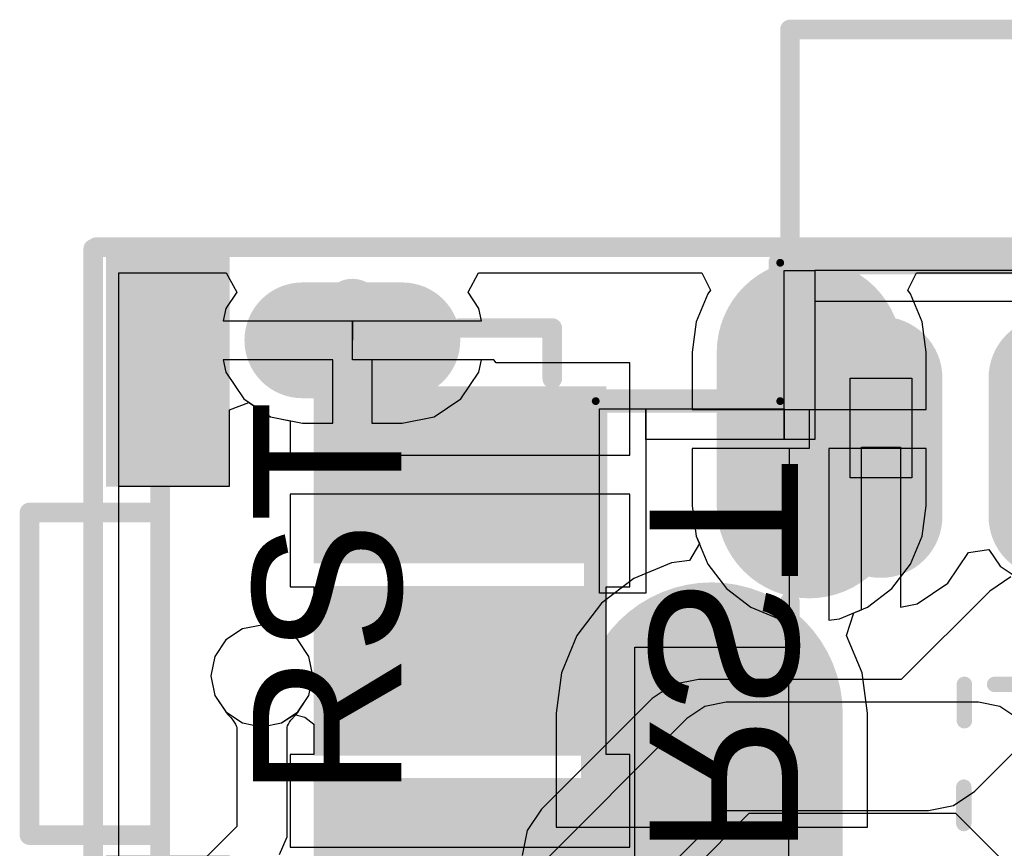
# Model space of a CAD drawing. Header units: millimetres. Extents: x 2.67 to 3.5, y 2 to 3.
# Tile 9 of 24: x 2.71 to 2.96, y 2.79 to 3. Entities that reach past the tile are written whole.
import ezdxf

# ---------------------------------------------------------------- set-up
doc = ezdxf.new("R2010")
doc.units = ezdxf.units.MM
doc.header["$MEASUREMENT"] = 0
for name, color, linetype in [('BottomLayer', 5, 'Continuous'), ('BottomOverlay', 54, 'Continuous'), ('BottomPaste', 16, 'Continuous'), ('BottomSolder', 6, 'Continuous'), ('ConnectLayer', 7, 'Continuous'), ('KeepOutLayer', 6, 'Continuous'), ('Mechanical15', 56, 'Continuous'), ('Mechanical6', 56, 'Continuous'), ('MidLayer1', 16, 'Continuous'), ('MidLayer2', 76, 'Continuous'), ('MultiLayer', 9, 'Continuous'), ('PadHoleLayer', 156, 'Continuous'), ('TopLayer', 1, 'Continuous'), ('TopOverlay', 2, 'Continuous'), ('TopPaste', 8, 'Continuous'), ('TopSolder', 216, 'Continuous')]:
    doc.layers.add(name, color=color, linetype=linetype)

# ---------------------------------------------------------------- blocks, each defined once
blk = doc.blocks.new('SW_B_7')
at = {"layer": 'BottomLayer', "const_width": 0.02165}
for points in [[(-0.10756, 0.03625), (-0.10756, 0.01065)], [(0.06173, 0.03625), (0.06173, 0.01065)]]:
    blk.add_lwpolyline(points, dxfattribs=at)
at = {"layer": 'BottomLayer', "const_width": 0.01083}
for points in [[(-0.11297, 0.03625, 1), (-0.10214, 0.03625, 1)], [(0.05632, 0.03625, 1), (0.06715, 0.03625, 1)], [(-0.11297, 0.01065, 1), (-0.10214, 0.01065, 1)], [(0.05632, 0.01065, 1), (0.06715, 0.01065, 1)]]:
    blk.add_lwpolyline(points, format="xyb", close=True, dxfattribs=at)
at = {"layer": 'BottomLayer'}
for points in [[(-0.05441, 0.08447), (-0.09181, 0.08447), (-0.05441, 0.01754), (-0.09181, 0.01754)], [(-0.04063, 0.08447), (-0.04063, 0.01754), (-0.00519, 0.08447), (-0.00519, 0.01754)], [(0.04599, 0.08447), (0.00858, 0.08447), (0.04599, 0.01754), (0.00858, 0.01754)], [(-0.12527, -0.03561), (-0.07409, -0.03561), (-0.12527, -0.01198), (-0.07409, -0.01198)], [(0.02827, -0.03561), (0.07945, -0.03561), (0.02827, -0.01198), (0.07945, -0.01198)]]:
    blk.add_solid(points, dxfattribs=at)
at = {"layer": 'BottomOverlay', "const_width": 0.005}
for points in [[(-0.11071, 0.05101), (-0.11071, 0.07463)], [(-0.09771, 0.07463), (-0.11071, 0.07463)], [(0.06488, 0.07463), (0.05189, 0.07463)], [(0.06488, 0.05101), (0.06488, 0.07463)], [(0.02433, -0.02576), (-0.07016, -0.02576)], [(-0.06346, -0.05923), (-0.06346, -0.02576)], [(0.01921, -0.05923), (0.01921, -0.02576)], [(0.01921, -0.05923), (-0.06346, -0.05923)]]:
    blk.add_lwpolyline(points, dxfattribs=at)
at = {"layer": 'BottomOverlay', "const_width": 0.0025}
for points in [[(-0.11196, 0.07463, 1), (-0.10946, 0.07463, 1)], [(-0.11196, 0.07463, 1), (-0.10946, 0.07463, 1)], [(-0.09896, 0.07463, 1), (-0.09646, 0.07463, 1)], [(0.05064, 0.07463, 1), (0.05314, 0.07463, 1)], [(0.06363, 0.07463, 1), (0.06613, 0.07463, 1)], [(0.06363, 0.07463, 1), (0.06613, 0.07463, 1)], [(-0.11196, 0.05101, 1), (-0.10946, 0.05101, 1)], [(0.06363, 0.05101, 1), (0.06613, 0.05101, 1)], [(-0.07141, -0.02576, 1), (-0.06891, -0.02576, 1)], [(-0.06471, -0.02576, 1), (-0.06221, -0.02576, 1)], [(0.01796, -0.02576, 1), (0.02046, -0.02576, 1)], [(0.02308, -0.02576, 1), (0.02558, -0.02576, 1)], [(-0.06471, -0.05923, 1), (-0.06221, -0.05923, 1)], [(-0.06471, -0.05923, 1), (-0.06221, -0.05923, 1)], [(0.01796, -0.05923, 1), (0.02046, -0.05923, 1)], [(0.01796, -0.05923, 1), (0.02046, -0.05923, 1)]]:
    blk.add_lwpolyline(points, format="xyb", close=True, dxfattribs=at)
at = {"layer": 'BottomPaste'}
for points in [[(-0.05441, 0.08447), (-0.09181, 0.08447), (-0.05441, 0.01754), (-0.09181, 0.01754)], [(-0.04063, 0.08447), (-0.04063, 0.01754), (-0.00519, 0.08447), (-0.00519, 0.01754)], [(0.04599, 0.08447), (0.00858, 0.08447), (0.04599, 0.01754), (0.00858, 0.01754)], [(-0.12527, -0.03561), (-0.07409, -0.03561), (-0.12527, -0.01198), (-0.07409, -0.01198)], [(0.02827, -0.03561), (0.07945, -0.03561), (0.02827, -0.01198), (0.07945, -0.01198)]]:
    blk.add_solid(points, dxfattribs=at)
at = {"layer": 'BottomSolder', "const_width": 0.02965}
for points in [[(-0.10756, 0.03625), (-0.10756, 0.01065)], [(0.06173, 0.03625), (0.06173, 0.01065)]]:
    blk.add_lwpolyline(points, dxfattribs=at)
at = {"layer": 'BottomSolder', "const_width": 0.01483}
for points in [[(-0.11497, 0.03625, 1), (-0.10014, 0.03625, 1)], [(0.05432, 0.03625, 1), (0.06915, 0.03625, 1)], [(-0.11497, 0.01065, 1), (-0.10014, 0.01065, 1)], [(0.05432, 0.01065, 1), (0.06915, 0.01065, 1)]]:
    blk.add_lwpolyline(points, format="xyb", close=True, dxfattribs=at)
at = {"layer": 'BottomSolder'}
for points in [[(-0.05041, 0.08847), (-0.09581, 0.08847), (-0.05041, 0.01354), (-0.09581, 0.01354)], [(-0.04463, 0.08847), (-0.04463, 0.01354), (-0.00119, 0.08847), (-0.00119, 0.01354)], [(0.04999, 0.08847), (0.00458, 0.08847), (0.04999, 0.01354), (0.00458, 0.01354)], [(-0.12927, -0.03961), (-0.07009, -0.03961), (-0.12927, -0.00798), (-0.07009, -0.00798)], [(0.02427, -0.03961), (0.08345, -0.03961), (0.02427, -0.00798), (0.08345, -0.00798)]]:
    blk.add_solid(points, dxfattribs=at)
at = {"layer": 'MidLayer1', "const_width": 0.02165}
for points in [[(-0.10756, 0.03625), (-0.10756, 0.01065)], [(0.06173, 0.03625), (0.06173, 0.01065)]]:
    blk.add_lwpolyline(points, dxfattribs=at)
at = {"layer": 'MidLayer1', "const_width": 0.01083}
for points in [[(-0.11297, 0.03625, 1), (-0.10214, 0.03625, 1)], [(0.05632, 0.03625, 1), (0.06715, 0.03625, 1)], [(-0.11297, 0.01065, 1), (-0.10214, 0.01065, 1)], [(0.05632, 0.01065, 1), (0.06715, 0.01065, 1)]]:
    blk.add_lwpolyline(points, format="xyb", close=True, dxfattribs=at)
at = {"layer": 'MidLayer2', "const_width": 0.02165}
for points in [[(-0.10756, 0.03625), (-0.10756, 0.01065)], [(0.06173, 0.03625), (0.06173, 0.01065)]]:
    blk.add_lwpolyline(points, dxfattribs=at)
at = {"layer": 'MidLayer2', "const_width": 0.01083}
for points in [[(-0.11297, 0.03625, 1), (-0.10214, 0.03625, 1)], [(0.05632, 0.03625, 1), (0.06715, 0.03625, 1)], [(-0.11297, 0.01065, 1), (-0.10214, 0.01065, 1)], [(0.05632, 0.01065, 1), (0.06715, 0.01065, 1)]]:
    blk.add_lwpolyline(points, format="xyb", close=True, dxfattribs=at)
at = {"layer": 'MultiLayer', "const_width": 0.02165}
for points in [[(-0.10756, 0.03625), (-0.10756, 0.01065)], [(0.06173, 0.03625), (0.06173, 0.01065)]]:
    blk.add_lwpolyline(points, dxfattribs=at)
at = {"layer": 'MultiLayer', "const_width": 0.01083}
for points in [[(-0.11297, 0.03625, 1), (-0.10214, 0.03625, 1)], [(0.05632, 0.03625, 1), (0.06715, 0.03625, 1)], [(-0.11297, 0.01065, 1), (-0.10214, 0.01065, 1)], [(0.05632, 0.01065, 1), (0.06715, 0.01065, 1)]]:
    blk.add_lwpolyline(points, format="xyb", close=True, dxfattribs=at)
at = {"layer": 'PadHoleLayer', "const_width": 0.00394}
for points in [[(-0.09968, 0.01754), (-0.11543, 0.01754, -1), (-0.11543, 0.02936), (-0.09968, 0.02936, -1)], [(0.06961, 0.01754), (0.05386, 0.01754, -1), (0.05386, 0.02936), (0.06961, 0.02936, -1)]]:
    blk.add_lwpolyline(points, format="xyb", close=True, dxfattribs=at)
at = {"layer": 'TopLayer', "const_width": 0.02165}
for points in [[(-0.10756, 0.03625), (-0.10756, 0.01065)], [(0.06173, 0.03625), (0.06173, 0.01065)]]:
    blk.add_lwpolyline(points, dxfattribs=at)
at = {"layer": 'TopLayer', "const_width": 0.01083}
for points in [[(-0.11297, 0.03625, 1), (-0.10214, 0.03625, 1)], [(0.05632, 0.03625, 1), (0.06715, 0.03625, 1)], [(-0.11297, 0.01065, 1), (-0.10214, 0.01065, 1)], [(0.05632, 0.01065, 1), (0.06715, 0.01065, 1)]]:
    blk.add_lwpolyline(points, format="xyb", close=True, dxfattribs=at)
at = {"layer": 'TopSolder', "const_width": 0.02965}
for points in [[(-0.10756, 0.03625), (-0.10756, 0.01065)], [(0.06173, 0.03625), (0.06173, 0.01065)]]:
    blk.add_lwpolyline(points, dxfattribs=at)
at = {"layer": 'TopSolder', "const_width": 0.01483}
for points in [[(-0.11497, 0.03625, 1), (-0.10014, 0.03625, 1)], [(0.05432, 0.03625, 1), (0.06915, 0.03625, 1)], [(-0.11497, 0.01065, 1), (-0.10014, 0.01065, 1)], [(0.05432, 0.01065, 1), (0.06915, 0.01065, 1)]]:
    blk.add_lwpolyline(points, format="xyb", close=True, dxfattribs=at)
blk = doc.blocks.new('TF_SD_1_40')
at = {"layer": 'Mechanical15'}
for p, q in [((0.10211, 0.01007), (0.10211, 0.12818)), ((0.14148, 0.12818), (0.14148, 0.01007)), ((0.14148, 0.01007), (0.10211, 0.01007)), ((0.07061, -0.05883), (0.07061, -0.03324)), ((0.07061, -0.03324), (0.08636, -0.03324)), ((0.08636, -0.03324), (0.08636, -0.05883)), ((0.07061, -0.05883), (0.07061, -0.05883)), ((0.08636, -0.05883), (0.07061, -0.05883))]:
    blk.add_line(p, q, dxfattribs=at)
at = {"layer": 'Mechanical15', "const_width": 0.002}
for points in [[(0.15151, 0.12818), (0.15151, -0.05292)], [(0.10427, -0.05292), (0.10427, -0.08836)], [(0.15151, -0.05292), (0.10427, -0.05292)], [(0.10427, -0.08836), (-0.25025, -0.08836)]]:
    blk.add_lwpolyline(points, dxfattribs=at)
at = {"layer": 'Mechanical15', "const_width": 0.001}
for points in [[(0.10377, -0.05292, 1), (0.10477, -0.05292, 1)], [(0.10377, -0.05292, 1), (0.10477, -0.05292, 1)], [(0.15101, -0.05292, 1), (0.15201, -0.05292, 1)], [(0.15101, -0.05292, 1), (0.15201, -0.05292, 1)], [(0.10377, -0.08836, 1), (0.10477, -0.08836, 1)], [(0.10377, -0.08836, 1), (0.10477, -0.08836, 1)]]:
    blk.add_lwpolyline(points, format="xyb", close=True, dxfattribs=at)
at = {"layer": 'Mechanical6'}
for p, q in [((0.13872, -0.05096), (0.13872, -0.00371)), ((0.13872, -0.00371), (0.15053, -0.00371)), ((0.15053, -0.00371), (0.15053, -0.00371)), ((0.15053, -0.00371), (0.15053, -0.05096)), ((0.09541, -0.08639), (0.09541, -0.04308)), ((0.09541, -0.04308), (0.10329, -0.04308)), ((0.10329, -0.04308), (0.10329, -0.04308)), ((0.10329, -0.04308), (0.10329, -0.08639)), ((0.10329, -0.05096), (0.10329, -0.04308)), ((0.10329, -0.04308), (0.13872, -0.04308)), ((0.13872, -0.04308), (0.13872, -0.05096)), ((0.13872, -0.05096), (0.10329, -0.05096)), ((0.13872, -0.05096), (0.13872, -0.05096)), ((0.15053, -0.05096), (0.13872, -0.05096)), ((0.09541, -0.07851), (-0.24317, -0.07851)), ((0.09541, -0.08639), (0.09541, -0.07851)), ((-0.24317, -0.08639), (0.09541, -0.08639)), ((0.10329, -0.08639), (0.09541, -0.08639))]:
    blk.add_line(p, q, dxfattribs=at)
at = {"layer": 'TopLayer'}
for points, const_width in [([(0.12179, 0.09546), (0.12179, 0.02704)], 0.05906), ([(0.03517, -0.0234), (0.03517, -0.05883)], 0.02756), ([(0.07848, -0.0234), (0.07848, -0.05883)], 0.02756)]:
    blk.add_lwpolyline(points, dxfattribs=dict(at, const_width=const_width))
for points, const_width in [([(0.10703, 0.02704, 1), (0.13656, 0.02704, 1)], 0.02953), ([(0.02829, -0.0234, 1), (0.04206, -0.0234, 1)], 0.01378), ([(0.0716, -0.0234, 1), (0.08537, -0.0234, 1)], 0.01378), ([(0.02829, -0.05883, 1), (0.04206, -0.05883, 1)], 0.01378), ([(0.0716, -0.05883, 1), (0.08537, -0.05883, 1)], 0.01378)]:
    blk.add_lwpolyline(points, format="xyb", close=True, dxfattribs=dict(at, const_width=const_width))
at = {"layer": 'TopOverlay'}
for points, const_width in [([(0.05725, 0.05529), (0.05725, 0.04596)], 0.00394), ([(0.05711, 0.02896), (0.05711, 0.01963)], 0.00394), ([(0.04938, 0.01965), (0.04005, 0.01965)], 0.00394), ([(0.15152, -0.00201), (0.15152, -0.05292)], 0.00598), ([(0.15152, -0.05292), (0.10427, -0.05292)], 0.00598), ([(0.10427, -0.05292), (0.10427, -0.08836)], 0.00598), ([(0.09797, -0.08836), (-0.25025, -0.08836)], 0.00598), ([(0.09797, -0.08836), (0.09797, -0.08836)], 0.00598), ([(0.10427, -0.08836), (0.09797, -0.08836)], 0.00598)]:
    blk.add_lwpolyline(points, dxfattribs=dict(at, const_width=const_width))
for points, const_width in [([(0.05627, 0.05529, 1), (0.05824, 0.05529, 1)], 0.00197), ([(0.05627, 0.04596, 1), (0.05824, 0.04596, 1)], 0.00197), ([(0.05612, 0.02896, 1), (0.05809, 0.02896, 1)], 0.00197), ([(0.0484, 0.01965, 1), (0.05036, 0.01965, 1)], 0.00197), ([(0.05612, 0.01963, 1), (0.05809, 0.01963, 1)], 0.00197), ([(0.15002, -0.00201, 1), (0.15301, -0.00201, 1)], 0.00299), ([(0.10278, -0.05292, 1), (0.10577, -0.05292, 1)], 0.00299), ([(0.10278, -0.05292, 1), (0.10577, -0.05292, 1)], 0.00299), ([(0.15002, -0.05292, 1), (0.15301, -0.05292, 1)], 0.00299), ([(0.15002, -0.05292, 1), (0.15301, -0.05292, 1)], 0.00299), ([(0.09648, -0.08836, 1), (0.09947, -0.08836, 1)], 0.00299), ([(0.09648, -0.08836, 1), (0.09947, -0.08836, 1)], 0.00299), ([(0.09648, -0.08836, 1), (0.09947, -0.08836, 1)], 0.00299), ([(0.09648, -0.08836, 1), (0.09947, -0.08836, 1)], 0.00299), ([(0.10278, -0.08836, 1), (0.10577, -0.08836, 1)], 0.00299), ([(0.10278, -0.08836, 1), (0.10577, -0.08836, 1)], 0.00299)]:
    blk.add_lwpolyline(points, format="xyb", close=True, dxfattribs=dict(at, const_width=const_width))
at = {"layer": 'TopPaste'}
for points, const_width in [([(0.12179, 0.09546), (0.12179, 0.02704)], 0.05906), ([(0.03517, -0.0234), (0.03517, -0.05883)], 0.02756), ([(0.07848, -0.0234), (0.07848, -0.05883)], 0.02756)]:
    blk.add_lwpolyline(points, dxfattribs=dict(at, const_width=const_width))
for points, const_width in [([(0.10703, 0.02704, 1), (0.13656, 0.02704, 1)], 0.02953), ([(0.02829, -0.0234, 1), (0.04206, -0.0234, 1)], 0.01378), ([(0.0716, -0.0234, 1), (0.08537, -0.0234, 1)], 0.01378), ([(0.02829, -0.05883, 1), (0.04206, -0.05883, 1)], 0.01378), ([(0.0716, -0.05883, 1), (0.08537, -0.05883, 1)], 0.01378)]:
    blk.add_lwpolyline(points, format="xyb", close=True, dxfattribs=dict(at, const_width=const_width))
at = {"layer": 'TopSolder'}
for points, const_width in [([(0.12179, 0.09546), (0.12179, 0.02704)], 0.06706), ([(0.03517, -0.0234), (0.03517, -0.05883)], 0.0315), ([(0.07848, -0.0234), (0.07848, -0.05883)], 0.0315)]:
    blk.add_lwpolyline(points, dxfattribs=dict(at, const_width=const_width))
for points, const_width in [([(0.10503, 0.02704, 1), (0.13856, 0.02704, 1)], 0.03353), ([(0.0273, -0.0234, 1), (0.04305, -0.0234, 1)], 0.01575), ([(0.07061, -0.0234, 1), (0.08636, -0.0234, 1)], 0.01575), ([(0.0273, -0.05883, 1), (0.04305, -0.05883, 1)], 0.01575), ([(0.07061, -0.05883, 1), (0.08636, -0.05883, 1)], 0.01575)]:
    blk.add_lwpolyline(points, format="xyb", close=True, dxfattribs=dict(at, const_width=const_width))
blk = doc.blocks.new('USB_TYPE_C_16PIN_A_B_41')
at = {"layer": 'BottomLayer', "const_width": 0.03937}
blk.add_lwpolyline([(-0.0501, -0.17164), (-0.08947, -0.17164)], dxfattribs=at)
at = {"layer": 'BottomLayer', "const_width": 0.01969}
for points in [[(-0.09931, -0.17164, 1), (-0.07963, -0.17164, 1)], [(-0.05994, -0.17164, 1), (-0.04026, -0.17164, 1)]]:
    blk.add_lwpolyline(points, format="xyb", close=True, dxfattribs=at)
at = {"layer": 'BottomOverlay', "const_width": 0.005}
for points in [[(-0.17215, -0.17657), (-0.17215, 0.17481)], [(-0.11777, -0.17657), (-0.17215, -0.17657)], [(0.04537, -0.17657), (-0.02549, -0.17657)]]:
    blk.add_lwpolyline(points, dxfattribs=at)
at = {"layer": 'BottomOverlay', "const_width": 0.0025}
for points in [[(-0.1734, -0.17657, 1), (-0.1709, -0.17657, 1)], [(-0.1734, -0.17657, 1), (-0.1709, -0.17657, 1)], [(-0.11902, -0.17657, 1), (-0.11652, -0.17657, 1)], [(-0.02674, -0.17657, 1), (-0.02424, -0.17657, 1)]]:
    blk.add_lwpolyline(points, format="xyb", close=True, dxfattribs=at)
at = {"layer": 'BottomSolder', "const_width": 0.04737}
blk.add_lwpolyline([(-0.0501, -0.17164), (-0.08947, -0.17164)], dxfattribs=at)
at = {"layer": 'BottomSolder', "const_width": 0.02369}
for points in [[(-0.10131, -0.17164, 1), (-0.07763, -0.17164, 1)], [(-0.06194, -0.17164, 1), (-0.03826, -0.17164, 1)]]:
    blk.add_lwpolyline(points, format="xyb", close=True, dxfattribs=at)
at = {"layer": 'MidLayer1', "const_width": 0.03937}
blk.add_lwpolyline([(-0.0501, -0.17164), (-0.08947, -0.17164)], dxfattribs=at)
at = {"layer": 'MidLayer1', "const_width": 0.01969}
for points in [[(-0.09931, -0.17164, 1), (-0.07963, -0.17164, 1)], [(-0.05994, -0.17164, 1), (-0.04026, -0.17164, 1)]]:
    blk.add_lwpolyline(points, format="xyb", close=True, dxfattribs=at)
at = {"layer": 'MidLayer2', "const_width": 0.03937}
blk.add_lwpolyline([(-0.0501, -0.17164), (-0.08947, -0.17164)], dxfattribs=at)
at = {"layer": 'MidLayer2', "const_width": 0.01969}
for points in [[(-0.09931, -0.17164, 1), (-0.07963, -0.17164, 1)], [(-0.05994, -0.17164, 1), (-0.04026, -0.17164, 1)]]:
    blk.add_lwpolyline(points, format="xyb", close=True, dxfattribs=at)
at = {"layer": 'MultiLayer', "const_width": 0.03937}
blk.add_lwpolyline([(-0.0501, -0.17164), (-0.08947, -0.17164)], dxfattribs=at)
at = {"layer": 'MultiLayer', "const_width": 0.01969}
for points in [[(-0.09931, -0.17164, 1), (-0.07963, -0.17164, 1)], [(-0.05994, -0.17164, 1), (-0.04026, -0.17164, 1)]]:
    blk.add_lwpolyline(points, format="xyb", close=True, dxfattribs=at)
at = {"layer": 'PadHoleLayer', "const_width": 0.00492}
blk.add_lwpolyline([(-0.0624, -0.15836), (-0.0624, -0.18493, -1), (-0.07717, -0.18493), (-0.07717, -0.15836, -1)], format="xyb", close=True, dxfattribs=at)
at = {"layer": 'TopLayer', "const_width": 0.03937}
blk.add_lwpolyline([(-0.0501, -0.17164), (-0.08947, -0.17164)], dxfattribs=at)
at = {"layer": 'TopLayer', "const_width": 0.01969}
for points in [[(-0.09931, -0.17164, 1), (-0.07963, -0.17164, 1)], [(-0.05994, -0.17164, 1), (-0.04026, -0.17164, 1)]]:
    blk.add_lwpolyline(points, format="xyb", close=True, dxfattribs=at)
at = {"layer": 'TopSolder', "const_width": 0.04737}
blk.add_lwpolyline([(-0.0501, -0.17164), (-0.08947, -0.17164)], dxfattribs=at)
at = {"layer": 'TopSolder', "const_width": 0.02369}
for points in [[(-0.10131, -0.17164, 1), (-0.07763, -0.17164, 1)], [(-0.06194, -0.17164, 1), (-0.03826, -0.17164, 1)]]:
    blk.add_lwpolyline(points, format="xyb", close=True, dxfattribs=at)

msp = doc.modelspace()

# ---------------------------------------------------------------- linework, layer by layer
at = {"layer": 'ConnectLayer'}
for p, q in [((2.73813, 2.57589), (2.73813, 2.93385)), ((2.73813, 2.93385), (2.76562, 2.93385)), ((2.73813, 2.57589), (2.73813, 2.93385)), ((2.73813, 2.93385), (2.76562, 2.93385)), ((2.73813, 2.57589), (2.73813, 2.93385)), ((2.73813, 2.93385), (2.76562, 2.93385)), ((2.76562, 2.93385), (2.7683, 2.92885)), ((2.76562, 2.93385), (2.7683, 2.92885)), ((2.76562, 2.93385), (2.7683, 2.92885)), ((2.82754, 2.92885), (2.83021, 2.93385)), ((2.82754, 2.92885), (2.83021, 2.93385)), ((2.82754, 2.92885), (2.83021, 2.93385)), ((2.82754, 2.92885), (2.83021, 2.93385)), ((2.83021, 2.93385), (2.88744, 2.93385)), ((2.83021, 2.93385), (2.88744, 2.93385)), ((2.83021, 2.93385), (2.88744, 2.93385)), ((2.83021, 2.93385), (2.88744, 2.93385)), ((2.88744, 2.93385), (2.88965, 2.92936)), ((2.88744, 2.93385), (2.88965, 2.92936)), ((2.88744, 2.93385), (2.88965, 2.92936)), ((2.88744, 2.93385), (2.88965, 2.92936)), ((2.94014, 2.92936), (2.94235, 2.93385)), ((2.94014, 2.92936), (2.94235, 2.93385)), ((2.94014, 2.92936), (2.94235, 2.93385)), ((2.94235, 2.93385), (2.98561, 2.93385)), ((2.94235, 2.93385), (3.22799, 2.93385)), ((2.94235, 2.93385), (3.22799, 2.93385)), ((2.7683, 2.92885), (2.7655, 2.92466)), ((2.7683, 2.92885), (2.7655, 2.92466)), ((2.7683, 2.92885), (2.7655, 2.92466)), ((2.83033, 2.92466), (2.82754, 2.92885)), ((2.83033, 2.92466), (2.82754, 2.92885)), ((2.83033, 2.92466), (2.82754, 2.92885)), ((2.83033, 2.92466), (2.82754, 2.92885)), ((2.88896, 2.92847), (2.88597, 2.92125)), ((2.88896, 2.92847), (2.88597, 2.92125)), ((2.88896, 2.92847), (2.88597, 2.92125)), ((2.88896, 2.92847), (2.88597, 2.92125)), ((2.88965, 2.92936), (2.88896, 2.92847)), ((2.88965, 2.92936), (2.88896, 2.92847)), ((2.88965, 2.92936), (2.88896, 2.92847)), ((2.88965, 2.92936), (2.88896, 2.92847)), ((2.94082, 2.92847), (2.94014, 2.92936)), ((2.94082, 2.92847), (2.94014, 2.92936)), ((2.94082, 2.92847), (2.94014, 2.92936)), ((2.94382, 2.92125), (2.94082, 2.92847)), ((2.94382, 2.92125), (2.94082, 2.92847)), ((2.94382, 2.92125), (2.94082, 2.92847)), ((2.7655, 2.92466), (2.76488, 2.92154)), ((2.7655, 2.92466), (2.76488, 2.92154)), ((2.7655, 2.92466), (2.76488, 2.92154)), ((2.83095, 2.92154), (2.83033, 2.92466)), ((2.83095, 2.92154), (2.83033, 2.92466)), ((2.83095, 2.92154), (2.83033, 2.92466)), ((2.83095, 2.92154), (2.83033, 2.92466)), ((2.76488, 2.92154), (2.79792, 2.92154)), ((2.76488, 2.92154), (2.79792, 2.92154)), ((2.76488, 2.92154), (2.79792, 2.92154)), ((2.79792, 2.91154), (2.79792, 2.92154)), ((2.79792, 2.92154), (2.83095, 2.92154)), ((2.79792, 2.92154), (2.83095, 2.92154)), ((2.79792, 2.92154), (2.79792, 2.91654)), ((2.79792, 2.91654), (2.79792, 2.92154)), ((2.79792, 2.92154), (2.83095, 2.92154)), ((2.79792, 2.92154), (2.83095, 2.92154)), ((2.88597, 2.92125), (2.88495, 2.9135)), ((2.88597, 2.92125), (2.88495, 2.9135)), ((2.88597, 2.92125), (2.88495, 2.9135)), ((2.88597, 2.92125), (2.88495, 2.9135)), ((2.94484, 2.9135), (2.94382, 2.92125)), ((2.94484, 2.9135), (2.94382, 2.92125)), ((2.94484, 2.9135), (2.94382, 2.92125)), ((2.79792, 2.91654), (2.79792, 2.91654)), ((2.88495, 2.9135), (2.88495, 2.89881)), ((2.88495, 2.9135), (2.88495, 2.89881)), ((2.88495, 2.9135), (2.88495, 2.89881)), ((2.88495, 2.9135), (2.88495, 2.89881)), ((2.94484, 2.89881), (2.94484, 2.9135)), ((2.94484, 2.89881), (2.94484, 2.9135)), ((2.94484, 2.89881), (2.94484, 2.9135)), ((2.79292, 2.91154), (2.76488, 2.91154)), ((2.76488, 2.91154), (2.7655, 2.90841)), ((2.79292, 2.91154), (2.76488, 2.91154)), ((2.76488, 2.91154), (2.7655, 2.90841)), ((2.79292, 2.91154), (2.76488, 2.91154)), ((2.76488, 2.91154), (2.7655, 2.90841)), ((2.79292, 2.8953), (2.79292, 2.91154)), ((2.79292, 2.8953), (2.79292, 2.91154)), ((2.79292, 2.8953), (2.79292, 2.91154)), ((2.83413, 2.91154), (2.79792, 2.91154)), ((2.83095, 2.91154), (2.80292, 2.91154)), ((2.80292, 2.91154), (2.80292, 2.8953)), ((2.83095, 2.91154), (2.80292, 2.91154)), ((2.80292, 2.91154), (2.80292, 2.8953)), ((2.83095, 2.91154), (2.80292, 2.91154)), ((2.80292, 2.91154), (2.80292, 2.8953)), ((2.83033, 2.90841), (2.83095, 2.91154)), ((2.83033, 2.90841), (2.83095, 2.91154)), ((2.83033, 2.90841), (2.83095, 2.91154)), ((2.83474, 2.91079), (2.83413, 2.91154)), ((2.86894, 2.91079), (2.83474, 2.91079)), ((2.86894, 2.88709), (2.86894, 2.91079)), ((2.7655, 2.90841), (2.77011, 2.90152)), ((2.7655, 2.90841), (2.77011, 2.90152)), ((2.7655, 2.90841), (2.77011, 2.90152)), ((2.82573, 2.90152), (2.83033, 2.90841)), ((2.82573, 2.90152), (2.83033, 2.90841)), ((2.82573, 2.90152), (2.83033, 2.90841)), ((2.76642, 2.89872), (2.77142, 2.90064)), ((2.77011, 2.90152), (2.77699, 2.89692)), ((2.77011, 2.90152), (2.77699, 2.89692)), ((2.77011, 2.90152), (2.77699, 2.89692)), ((2.77142, 2.90064), (2.77699, 2.89692)), ((2.81884, 2.89692), (2.82573, 2.90152)), ((2.81884, 2.89692), (2.82573, 2.90152)), ((2.81884, 2.89692), (2.82573, 2.90152)), ((2.76642, 2.87914), (2.76642, 2.89872)), ((2.77699, 2.89692), (2.78201, 2.89592)), ((2.77699, 2.89692), (2.78512, 2.8953)), ((2.77699, 2.89692), (2.78512, 2.8953)), ((2.77699, 2.89692), (2.78512, 2.8953)), ((2.81071, 2.8953), (2.81884, 2.89692)), ((2.81071, 2.8953), (2.81884, 2.89692)), ((2.81071, 2.8953), (2.81884, 2.89692)), ((2.88495, 2.89881), (2.91489, 2.89881)), ((2.88495, 2.89881), (2.91489, 2.89881)), ((2.88495, 2.89881), (2.91489, 2.89881)), ((2.88495, 2.89881), (2.91489, 2.89881)), ((2.91489, 2.89881), (2.94484, 2.89881)), ((2.91489, 2.89881), (2.94484, 2.89881)), ((2.91489, 2.89881), (2.91489, 2.88881)), ((2.91489, 2.89881), (2.94484, 2.89881)), ((2.78201, 2.89592), (2.78201, 2.88709)), ((2.78512, 2.8953), (2.79292, 2.8953)), ((2.78512, 2.8953), (2.79292, 2.8953)), ((2.78512, 2.8953), (2.79292, 2.8953)), ((2.80292, 2.8953), (2.81071, 2.8953)), ((2.80292, 2.8953), (2.81071, 2.8953)), ((2.80292, 2.8953), (2.81071, 2.8953)), ((2.78201, 2.88709), (2.82548, 2.88709)), ((2.82548, 2.88709), (2.86894, 2.88709)), ((2.90989, 2.88881), (2.88495, 2.88881)), ((2.88495, 2.88881), (2.88495, 2.87413)), ((2.90989, 2.88881), (2.88495, 2.88881)), ((2.88495, 2.88881), (2.88495, 2.87413)), ((2.91489, 2.88881), (2.88495, 2.88881)), ((2.88495, 2.88881), (2.88495, 2.87413)), ((2.90989, 2.88881), (2.88495, 2.88881)), ((2.88495, 2.88881), (2.88495, 2.87413)), ((2.90989, 2.84484), (2.90989, 2.88881)), ((2.90989, 2.84484), (2.90989, 2.88881)), ((2.90989, 2.84484), (2.90989, 2.88881)), ((2.94484, 2.88881), (2.91989, 2.88881)), ((2.91989, 2.88881), (2.91989, 2.84484)), ((2.94484, 2.88881), (2.91989, 2.88881)), ((2.91989, 2.88881), (2.91989, 2.84484)), ((2.94484, 2.88881), (2.91989, 2.88881)), ((2.91989, 2.88881), (2.91989, 2.84484)), ((2.92825, 2.84753), (2.92825, 2.88915)), ((2.92825, 2.88915), (2.93825, 2.88915)), ((2.93825, 2.88915), (2.93825, 2.84818)), ((2.94484, 2.87413), (2.94484, 2.88881)), ((2.94484, 2.87413), (2.94484, 2.88881)), ((2.94484, 2.87413), (2.94484, 2.88881)), ((2.73813, 2.78465), (2.73813, 2.87914)), ((2.73813, 2.87914), (2.76642, 2.87914)), ((2.82548, 2.87709), (2.78201, 2.87709)), ((2.78201, 2.87709), (2.78201, 2.85339)), ((2.86894, 2.87709), (2.82548, 2.87709)), ((2.86894, 2.85339), (2.86894, 2.87709)), ((2.88495, 2.87413), (2.88597, 2.86638)), ((2.88495, 2.87413), (2.88597, 2.86638)), ((2.88495, 2.87413), (2.88597, 2.86638)), ((2.88495, 2.87413), (2.88597, 2.86638)), ((2.94382, 2.86638), (2.94484, 2.87413)), ((2.94382, 2.86638), (2.94484, 2.87413)), ((2.94382, 2.86638), (2.94484, 2.87413)), ((2.88677, 2.86445), (2.88427, 2.86012)), ((2.88597, 2.86638), (2.88896, 2.85916)), ((2.88597, 2.86638), (2.88896, 2.85916)), ((2.88597, 2.86638), (2.88677, 2.86445)), ((2.88597, 2.86638), (2.88896, 2.85916)), ((2.94082, 2.85916), (2.94382, 2.86638)), ((2.94082, 2.85916), (2.94382, 2.86638)), ((2.94082, 2.85916), (2.94382, 2.86638)), ((2.9504, 2.85429), (2.95565, 2.86215)), ((2.95565, 2.86215), (2.96091, 2.86297)), ((2.96091, 2.86297), (2.96379, 2.85866)), ((2.87963, 2.85951), (2.87001, 2.85553)), ((2.88427, 2.86012), (2.87963, 2.85951)), ((2.88896, 2.85916), (2.89372, 2.85296)), ((2.88896, 2.85916), (2.89372, 2.85296)), ((2.88896, 2.85916), (2.89372, 2.85296)), ((2.93607, 2.85296), (2.94082, 2.85916)), ((2.93607, 2.85296), (2.94082, 2.85916)), ((2.93607, 2.85296), (2.94082, 2.85916)), ((2.96379, 2.85866), (2.96965, 2.85474)), ((2.87001, 2.85553), (2.86175, 2.84919)), ((2.94253, 2.84903), (2.9504, 2.85429)), ((2.96655, 2.85592), (2.96111, 2.85229)), ((2.78201, 2.85339), (2.78807, 2.85339)), ((2.78807, 2.85339), (2.78807, 2.84289)), ((2.86288, 2.8104), (2.86288, 2.85339)), ((2.86288, 2.85339), (2.86894, 2.85339)), ((2.89372, 2.85296), (2.89992, 2.8482)), ((2.89372, 2.85296), (2.89992, 2.8482)), ((2.89372, 2.85296), (2.89992, 2.8482)), ((2.92986, 2.8482), (2.93607, 2.85296)), ((2.92986, 2.8482), (2.93607, 2.85296)), ((2.92986, 2.8482), (2.93607, 2.85296)), ((2.96111, 2.85229), (2.93847, 2.82965)), ((2.86175, 2.84919), (2.85542, 2.84094)), ((2.93825, 2.84818), (2.94253, 2.84903)), ((2.89992, 2.8482), (2.90714, 2.84521)), ((2.89992, 2.8482), (2.90714, 2.84521)), ((2.89992, 2.8482), (2.90714, 2.84521)), ((2.92264, 2.84521), (2.92986, 2.8482)), ((2.92264, 2.84521), (2.92986, 2.8482)), ((2.92264, 2.84521), (2.92986, 2.8482)), ((2.92447, 2.84094), (2.92633, 2.84673)), ((2.92633, 2.84673), (2.92825, 2.84753)), ((2.90714, 2.84521), (2.90989, 2.84484)), ((2.90714, 2.84521), (2.90989, 2.84484)), ((2.90714, 2.84521), (2.90989, 2.84484)), ((2.91989, 2.84484), (2.92264, 2.84521)), ((2.91989, 2.84484), (2.92264, 2.84521)), ((2.91989, 2.84484), (2.92264, 2.84521)), ((2.76977, 2.84261), (2.76554, 2.83978)), ((2.76977, 2.84261), (2.76554, 2.83978)), ((2.76977, 2.84261), (2.76554, 2.83978)), ((2.76977, 2.84261), (2.76554, 2.83978)), ((2.77476, 2.8436), (2.76977, 2.84261)), ((2.77476, 2.8436), (2.76977, 2.84261)), ((2.77476, 2.8436), (2.76977, 2.84261)), ((2.77476, 2.8436), (2.76977, 2.84261)), ((2.77975, 2.84261), (2.77476, 2.8436)), ((2.77975, 2.84261), (2.77476, 2.8436)), ((2.77975, 2.84261), (2.77476, 2.8436)), ((2.77975, 2.84261), (2.77476, 2.8436)), ((2.78307, 2.84039), (2.77975, 2.84261)), ((2.78399, 2.83978), (2.77975, 2.84261)), ((2.78399, 2.83978), (2.77975, 2.84261)), ((2.78399, 2.83978), (2.77975, 2.84261)), ((2.78807, 2.84288), (2.78579, 2.84115)), ((2.78807, 2.84289), (2.78807, 2.84288)), ((2.76554, 2.83978), (2.76271, 2.83555)), ((2.76554, 2.83978), (2.76271, 2.83555)), ((2.76554, 2.83978), (2.76271, 2.83555)), ((2.76554, 2.83978), (2.76271, 2.83555)), ((2.78579, 2.84115), (2.78307, 2.84039)), ((2.78681, 2.83555), (2.78399, 2.83978)), ((2.78681, 2.83555), (2.78399, 2.83978)), ((2.78681, 2.83555), (2.78399, 2.83978)), ((2.85542, 2.84094), (2.85143, 2.83132)), ((2.92845, 2.83132), (2.92447, 2.84094)), ((2.76271, 2.83555), (2.76171, 2.83056)), ((2.76271, 2.83555), (2.76171, 2.83056)), ((2.76271, 2.83555), (2.76171, 2.83056)), ((2.76271, 2.83555), (2.76171, 2.83056)), ((2.78781, 2.83056), (2.78681, 2.83555)), ((2.78781, 2.83056), (2.78681, 2.83555)), ((2.78781, 2.83056), (2.78681, 2.83555)), ((2.85143, 2.83132), (2.85008, 2.821)), ((2.92981, 2.821), (2.92845, 2.83132)), ((2.76171, 2.83056), (2.76271, 2.82557)), ((2.76171, 2.83056), (2.76271, 2.82557)), ((2.76171, 2.83056), (2.76271, 2.82557)), ((2.76171, 2.83056), (2.76271, 2.82557)), ((2.78681, 2.82557), (2.78781, 2.83056)), ((2.78681, 2.82557), (2.78781, 2.83056)), ((2.78681, 2.82557), (2.78781, 2.83056)), ((2.88651, 2.82965), (2.8801, 2.82837)), ((2.93847, 2.82965), (2.88651, 2.82965)), ((2.8801, 2.82837), (2.87466, 2.82474)), ((2.76271, 2.82557), (2.76554, 2.82133)), ((2.76271, 2.82557), (2.76554, 2.82133)), ((2.76271, 2.82557), (2.76554, 2.82133)), ((2.76271, 2.82557), (2.7654, 2.82154)), ((2.78399, 2.82133), (2.78681, 2.82557)), ((2.78399, 2.82133), (2.78681, 2.82557)), ((2.78413, 2.82154), (2.78681, 2.82557)), ((2.87466, 2.82474), (2.84631, 2.79639)), ((2.89363, 2.82381), (2.88819, 2.82273)), ((2.95827, 2.82381), (2.89363, 2.82381)), ((2.95726, 2.80104), (2.9799, 2.82368)), ((2.96371, 2.82273), (2.95827, 2.82381)), ((2.7654, 2.82154), (2.76551, 2.82125)), ((2.76551, 2.82125), (2.76624, 2.82051)), ((2.76554, 2.82133), (2.76977, 2.81851)), ((2.76554, 2.82133), (2.76977, 2.81851)), ((2.76554, 2.82133), (2.76977, 2.81851)), ((2.77975, 2.81851), (2.78399, 2.82133)), ((2.77975, 2.81851), (2.78399, 2.82133)), ((2.78332, 2.82055), (2.78401, 2.82125)), ((2.78401, 2.82125), (2.78413, 2.82154)), ((2.88819, 2.82273), (2.88358, 2.81965)), ((2.96832, 2.81965), (2.96371, 2.82273)), ((2.76624, 2.82051), (2.76681, 2.81987)), ((2.76681, 2.81987), (2.76729, 2.81927)), ((2.76729, 2.81927), (2.76767, 2.81871)), ((2.76767, 2.81871), (2.76797, 2.81821)), ((2.77975, 2.81851), (2.78307, 2.82072)), ((2.78155, 2.81821), (2.78185, 2.81871)), ((2.78185, 2.81871), (2.7822, 2.81922)), ((2.7822, 2.81922), (2.78332, 2.82055)), ((2.78307, 2.82072), (2.78579, 2.81997)), ((2.78579, 2.81997), (2.78807, 2.81824)), ((2.88358, 2.81965), (2.84237, 2.77843)), ((2.85008, 2.821), (2.85008, 2.79179)), ((2.92981, 2.79179), (2.92981, 2.821)), ((2.76797, 2.81821), (2.76819, 2.81777)), ((2.76819, 2.81777), (2.76833, 2.81742)), ((2.76833, 2.81742), (2.76833, 2.79201)), ((2.76977, 2.81851), (2.77476, 2.81751)), ((2.76977, 2.81851), (2.77476, 2.81751)), ((2.76977, 2.81851), (2.77476, 2.81751)), ((2.77476, 2.81751), (2.77975, 2.81851)), ((2.77476, 2.81751), (2.77975, 2.81851)), ((2.77476, 2.81751), (2.77975, 2.81851)), ((2.78119, 2.81742), (2.78133, 2.81777)), ((2.78119, 2.78935), (2.78119, 2.81742)), ((2.78133, 2.81777), (2.78155, 2.81821)), ((2.78807, 2.81824), (2.78807, 2.81823)), ((2.78807, 2.81823), (2.78807, 2.8104)), ((2.78807, 2.8104), (2.78201, 2.8104)), ((2.78201, 2.8104), (2.78201, 2.7867)), ((2.86894, 2.8104), (2.86288, 2.8104)), ((2.86894, 2.7867), (2.86894, 2.8104)), ((2.95183, 2.79741), (2.95726, 2.80104)), ((2.84631, 2.79639), (2.84268, 2.79095)), ((2.87492, 2.7776), (2.89346, 2.79613)), ((2.89346, 2.79613), (2.94541, 2.79613)), ((2.94541, 2.79613), (2.95183, 2.79741)), ((2.86662, 2.7625), (2.89952, 2.79539)), ((2.89952, 2.79539), (2.95239, 2.79539)), ((2.95239, 2.79539), (2.9752, 2.77258)), ((2.76833, 2.79201), (2.75749, 2.78116)), ((2.84268, 2.79095), (2.8414, 2.78454)), ((2.85008, 2.79179), (2.88994, 2.79179)), ((2.88994, 2.79179), (2.92981, 2.79179)), ((2.7793, 2.7848), (2.78119, 2.78935)), ((2.78201, 2.7867), (2.82548, 2.7867)), ((2.82548, 2.7867), (2.86894, 2.7867))]:
    msp.add_line(p, q, dxfattribs=at)
at = {"layer": 'KeepOutLayer', "const_width": 0.005}
for points in [[(2.73157, 2.11324), (2.73157, 2.94)], [(2.73234, 2.94041), (3.44079, 2.94041)]]:
    msp.add_lwpolyline(points, dxfattribs=at)
at = {"layer": 'KeepOutLayer', "const_width": 0.0025}
for points in [[(2.73032, 2.94, 1), (2.73282, 2.94, 1)], [(2.73109, 2.94041, 1), (2.73359, 2.94041, 1)]]:
    msp.add_lwpolyline(points, format="xyb", close=True, dxfattribs=at)

# ---------------------------------------------------------------- block references
for name, p, rotation in [('USB_TYPE_C_16PIN_A_B_41', (3.08654, 2.82403), 270), ('SW_B_7', (2.77447, 2.80898), 270), ('TF_SD_1_40', (3.01174, 2.84804), 180)]:
    msp.add_blockref(name, p, dxfattribs=dict(rotation=rotation))

# ---------------------------------------------------------------- texts
at = {"layer": 'BottomOverlay', "text_generation_flag": 2}
msp.add_text('RST', height=0.038, rotation=270, dxfattribs=at).set_placement((2.87403, 2.78441))
at = {"layer": 'TopOverlay'}
msp.add_text('RST', height=0.038, rotation=90, dxfattribs=at).set_placement((2.81045, 2.79939))

doc.saveas('drawing.dxf')
